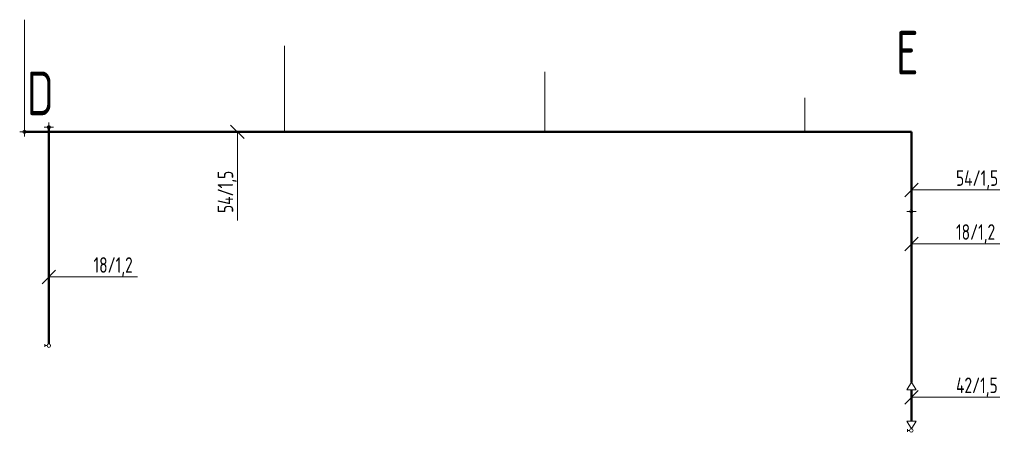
# Model space of a CAD drawing. Header units: millimetres. Extents: x 268235 to 512960, y -33037 to 58647.
# Tile 5 of 7: x 386011 to 401827, y -8973 to -2356. Entities that reach past the tile are written whole.
import ezdxf

# ---------------------------------------------------------------- set-up
doc = ezdxf.new("R2010")
doc.units = ezdxf.units.MM
doc.header["$LTSCALE"] = 0.25
for name, color, linetype, lineweight in [('_STL_V_ARMATURY', 7, 'Continuous', 20), ('_STL_V_POPIS_A', 7, 'Continuous', 20), ('_STL_V_POPIS_B', 150, 'Continuous', 35), ('_STL_V_VZDUCH', 162, 'STL_VZDUCH', 50), ('_VYT_POPIS_B', 150, 'Continuous', 35), ('TLAKOVÝ VZDUCH popis', 7, 'Continuous', 18), ('VZDUCH_ARMATURY', 7, 'Continuous', 20)]:
    doc.layers.add(name, color=color, linetype=linetype, lineweight=lineweight)
doc.styles.get("Standard").update_dxf_attribs({"font": 'arial.ttf'})
doc.styles.add('Stl_vzduch', font='isocp.shx', dxfattribs={"width": 0.8})
doc.styles.add('Vytápění', font='isocp.shx', dxfattribs={"width": 0.8})
doc.linetypes.add('STL_VZDUCH', pattern='A,30,-6.08,["V",Standard,S=5,R=0,X=-2.1,Y=-2.45],-6.08', length=42.16)

# ---------------------------------------------------------------- blocks, each defined once
blk = doc.blocks.new('A$C0BF07F07')
at = {"layer": '_STL_V_ARMATURY'}
for p, q in [((-75, 0), (75, 0)), ((0, -75), (0, 75))]:
    blk.add_line(p, q, dxfattribs=at)
blk.add_circle((0, 0), 25, dxfattribs=at)

msp = doc.modelspace()

# ---------------------------------------------------------------- linework, layer by layer
at = {"layer": '_STL_V_POPIS_A'}
for p, q in [((386086, -4130), (386086, -2356)), ((390265, -2774), (390265, -4155)), ((394445, -3192), (394445, -4155)), ((398622, -3608), (398622, -4155)), ((400409, -8293), (400261, -8293)), ((400409, -8793), (400261, -8793))]:
    msp.add_line(p, q, dxfattribs=at)
for centre in [(386480, -7584), (400335, -8945)]:
    msp.add_circle(centre, 28, dxfattribs=at)
at = {"layer": '_STL_V_VZDUCH'}
for p, q in [((386480, -7556), (386480, -4079)), ((386086, -4155), (400335, -4155)), ((400335, -5405), (400335, -4156)), ((400335, -8168), (400335, -5455)), ((400335, -8793), (400335, -8293))]:
    msp.add_line(p, q, dxfattribs=at)
at = {"layer": 'TLAKOVÝ VZDUCH popis', "color": 7, "ltscale": 80}
for p, q in [((389398, -4048), (389617, -4262)), ((389508, -4155), (389508, -5579)), ((400442, -4978), (400228, -5196)), ((401758, -5087), (400335, -5087)), ((400442, -5844), (400228, -6062)), ((401758, -5953), (400335, -5953)), ((386587, -6372), (386373, -6590)), ((387903, -6481), (386480, -6481)), ((400261, -8293), (400335, -8168)), ((400409, -8293), (400335, -8168)), ((400442, -8302), (400228, -8521)), ((401758, -8412), (400335, -8412)), ((400261, -8793), (400335, -8918)), ((400409, -8793), (400335, -8918))]:
    msp.add_line(p, q, dxfattribs=at)
at = {"layer": 'VZDUCH_ARMATURY'}
for p, q in [((386416, -7583), (386416, -7562)), ((386452, -7583), (386416, -7583)), ((386416, -7603), (386416, -7583)), ((400271, -8944), (400271, -8924)), ((400307, -8944), (400271, -8944)), ((400271, -8964), (400271, -8944))]:
    msp.add_line(p, q, dxfattribs=at)

# ---------------------------------------------------------------- block references
at = {"layer": '_VYT_POPIS_B'}
for p in [(386086, -4155), (386480, -4079), (400335, -5430)]:
    msp.add_blockref('A$C0BF07F07', p, dxfattribs=at)

# ---------------------------------------------------------------- texts
at = {"layer": '_STL_V_POPIS_A', "style": 'Vytápění', "width": 0.8}
msp.add_text('54/1,5', height=250, rotation=90, dxfattribs=at).set_placement((389441, -5456))
for s, p in [('54/1,5', (401052, -5021)), ('18/1,2', (401052, -5886)), ('18/1,2', (387198, -6415)), ('42/1,5', (401052, -8345))]:
    msp.add_text(s, height=250, dxfattribs=at).set_placement(p)
at = {"layer": '_STL_V_POPIS_B', "style": 'Stl_vzduch', "width": 0.8}
for s, p in [('E', (400088, -3236)), ('D', (386126, -3887))]:
    msp.add_text(s, height=700, dxfattribs=at).set_placement(p)

doc.saveas('drawing.dxf')
